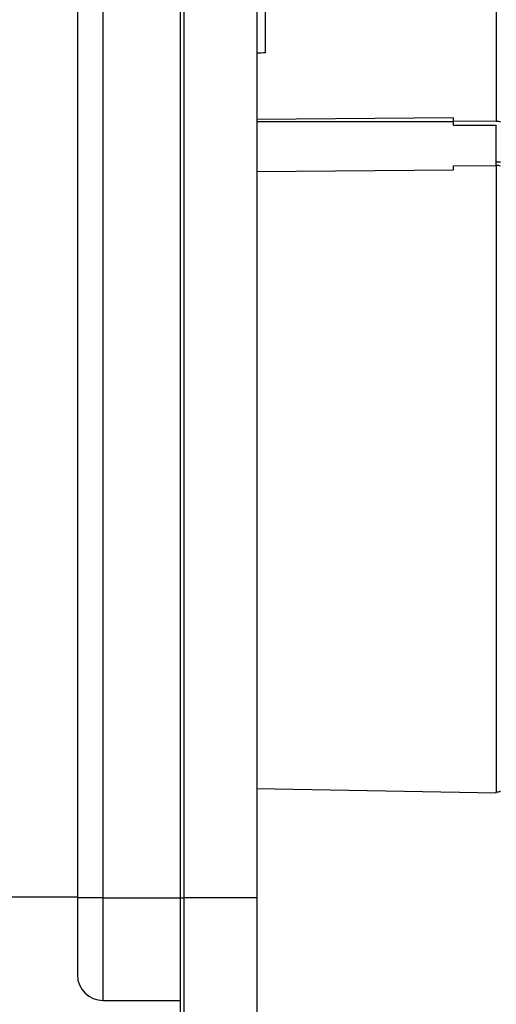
# Model space of a CAD drawing. Header units: inches. Extents: x 0 to 22, y 0 to 17.
# Tile 11 of 20: x 13.5 to 14.6, y 8.2 to 10.4. Entities that reach past the tile are written whole.
import ezdxf

# ---------------------------------------------------------------- set-up
doc = ezdxf.new("R2010")
doc.units = ezdxf.units.IN
doc.header["$LTSCALE"] = 2
doc.header["$MEASUREMENT"] = 0
doc.linetypes.add('SLD-Solid', pattern=[0])
doc.layers.add('DIMENSIONS', color=140, linetype='SLD-Solid', lineweight=25)
doc.styles.add('SLDTEXTSTYLE0', font='GOTHIC.TTF', dxfattribs={"width": 0.913})
doc.dimstyles.new('SLDDIMSTYLE1', dxfattribs={"dimtxt": 0.25, "dimasz": 0.3, "dimexe": 0, "dimexo": 0.0625, "dimgap": 0.0625, "dimtad": 0, "dimtih": 1, "dimtoh": 1, "dimrnd": 1e-09, "dimzin": 12, "dimdsep": 46, "dimtxsty": 'SLDTEXTSTYLE0', "dimsah": 1, "dimcen": 0.09, "dimadec": 0, "dimazin": 3, "dimtfac": 1, "dimtofl": 0, "dimtmove": 0, "dimatfit": 3, "dimfxl": 0, "dimfrac": 2, "dimtolj": 1, "dimtzin": 12, "dimarcsym": 0})
doc.dimstyles.new('SLDDIMSTYLE3', dxfattribs={"dimtxt": 0.25, "dimasz": 0.3, "dimexe": 0, "dimexo": 0.0625, "dimgap": 0.0625, "dimtad": 0, "dimtih": 1, "dimtoh": 1, "dimrnd": 1e-09, "dimzin": 12, "dimdsep": 46, "dimtxsty": 'SLDTEXTSTYLE0', "dimsah": 1, "dimcen": 0.09, "dimadec": 0, "dimazin": 3, "dimtfac": 1, "dimtmove": 0, "dimatfit": 0, "dimfxl": 0, "dimfrac": 2, "dimtolj": 1, "dimtzin": 12, "dimarcsym": 0})

# ---------------------------------------------------------------- blocks, each defined once
blk = doc.blocks.new('_D_7')
at = {"layer": 'DIMENSIONS'}
for p, q in [((14.0329, 8.3095), (14.0329, 6.5356)), ((11.8872, 8.2439), (11.8872, 6.5356)), ((11.8872, 6.7856), (11.2872, 6.7856)), ((12.6368, 6.7837), (12.5606, 6.7837)), ((12.5606, 6.7837), (12.5606, 6.3869)), ((13.2833, 6.7837), (13.3595, 6.7837)), ((13.3595, 6.7837), (13.3595, 6.3869)), ((14.0329, 6.7856), (14.6329, 6.7856)), ((12.5606, 6.3869), (12.6368, 6.3869)), ((13.3595, 6.3869), (13.2833, 6.3869))]:
    blk.add_line(p, q, dxfattribs=at)
for points in [[(11.8872, 6.7856), (11.5872, 6.8456), (11.5872, 6.7256)], [(14.0329, 6.7856), (14.3329, 6.7256), (14.3329, 6.8456)]]:
    blk.add_solid(points, dxfattribs=at)
at = {"layer": 'DIMENSIONS', "char_height": 0.25, "attachment_point": 1, "style": 'SLDTEXTSTYLE0'}
for s, insert in [('2.15', (12.6368, 7.1538)), ('54.5', (12.6368, 6.7062))]:
    blk.add_mtext(s, dxfattribs=dict(at, insert=insert))
blk = doc.blocks.new('_D_8')
at = {"layer": 'DIMENSIONS'}
for p, q in [((15.6273, 9.4696), (15.6273, 6.5356)), ((14.0329, 8.3095), (14.0329, 6.5356)), ((14.0329, 6.7856), (15.6273, 6.7856)), ((15.6273, 6.7856), (16.27, 6.7856)), ((16.5655, 6.7837), (16.4893, 6.7837)), ((16.4893, 6.7837), (16.4893, 6.3869)), ((17.212, 6.7837), (17.2882, 6.7837)), ((17.2882, 6.7837), (17.2882, 6.3869)), ((16.4893, 6.3869), (16.5655, 6.3869)), ((17.2882, 6.3869), (17.212, 6.3869))]:
    blk.add_line(p, q, dxfattribs=at)
for points in [[(14.0329, 6.7856), (14.3329, 6.7256), (14.3329, 6.8456)], [(15.6273, 6.7856), (15.3273, 6.8456), (15.3273, 6.7256)]]:
    blk.add_solid(points, dxfattribs=at)
at = {"layer": 'DIMENSIONS', "char_height": 0.25, "attachment_point": 1, "style": 'SLDTEXTSTYLE0'}
for s, insert in [('1.59', (16.5655, 7.1538)), ('40.5', (16.5655, 6.7062))]:
    blk.add_mtext(s, dxfattribs=dict(at, insert=insert))

msp = doc.modelspace()

# ---------------------------------------------------------------- linework, layer by layer
for p, q in [((13.6195, 10.8898), (13.6195, 8.4095)), ((13.6785, 8.4095), (13.6785, 10.8898)), ((13.8557, 10.8898), (13.8557, 8.4095)), ((13.8651, 8.4095), (13.8651, 10.8898)), ((14.0329, 10.8898), (14.0329, 8.4095)), ((14.5837, 10.6477), (14.5837, 10.1989)), ((14.0525, 10.356), (14.0525, 10.602)), ((14.4856, 10.2063), (14.0329, 10.2023)), ((14.4856, 10.1981), (14.4856, 10.2063)), ((14.0329, 10.1976), (14.4856, 10.1976)), ((14.5837, 10.1989), (14.4856, 10.1981)), ((14.4856, 10.1894), (14.4856, 10.1981)), ((14.4856, 10.1894), (14.5837, 10.1894)), ((14.5837, 10.0966), (14.5837, 10.1894)), ((14.4856, 10.0958), (14.5837, 10.0966)), ((14.4856, 10.0869), (14.4856, 10.0958)), ((14.5939, 10.1043), (14.5837, 10.1043)), ((14.5837, 10.0966), (14.5837, 8.6534)), ((14.0329, 10.083), (14.4856, 10.0869)), ((14.0329, 8.6612), (14.5837, 8.6516)), ((14.5837, 8.6516), (14.5837, 8.6534)), ((12.3399, 8.412), (13.6195, 8.412)), ((13.6195, 8.4095), (13.6195, 8.2323)), ((13.6785, 8.4095), (13.6195, 8.4095)), ((13.6785, 8.1733), (13.6785, 8.4095)), ((13.6785, 8.4095), (13.8557, 8.4095)), ((13.8557, 8.4095), (13.8557, 8.1117)), ((13.8557, 8.4095), (13.8651, 8.4095)), ((14.0329, 8.4095), (13.8651, 8.4095)), ((13.8651, 8.1018), (13.8651, 8.4095)), ((14.0329, 8.4095), (14.0329, 8.0945)), ((13.6785, 8.1733), (13.8557, 8.1733))]:
    msp.add_line(p, q)
msp.add_arc((13.6785, 8.2323), 0.0591, 180, 270)
msp.add_ellipse((76.2593, 10.3411), major_axis=(79.225, 1.0376), ratio=0.016902, start_param=2.473579, end_param=2.47398)
for points in [[(14.5837, 10.1989), (14.5872, 10.199), (14.5908, 10.1985), (14.5939, 10.1976)], [(14.5939, 10.0953), (14.5908, 10.0962), (14.5872, 10.0966), (14.5837, 10.0966)], [(14.5837, 8.6534), (14.5872, 8.6533), (14.5908, 8.6542), (14.5939, 8.656)]]:
    msp.add_open_spline(points, degree=3)

# ---------------------------------------------------------------- dimensions: what is measured, and where the dimension line sits
at = {"layer": 'DIMENSIONS'}
for base, p2, dimstyle, picture, middle in [((15.6273, 6.7856), (15.6273, 9.5696), 'SLDDIMSTYLE1', '_D_8', (16.8888, 6.7856)), ((11.8872, 6.7856), (11.8872, 8.3439), 'SLDDIMSTYLE3', '_D_7', (12.96, 6.7856))]:
    dim = msp.add_linear_dim(base=base, p1=(14.0329, 8.4095), p2=p2, dimstyle=dimstyle, dxfattribs=at)
    dim.commit()
    dim.dimension.update_dxf_attribs({"geometry": picture, "text_midpoint": middle, "dimtype": 160})

doc.saveas('drawing.dxf')
